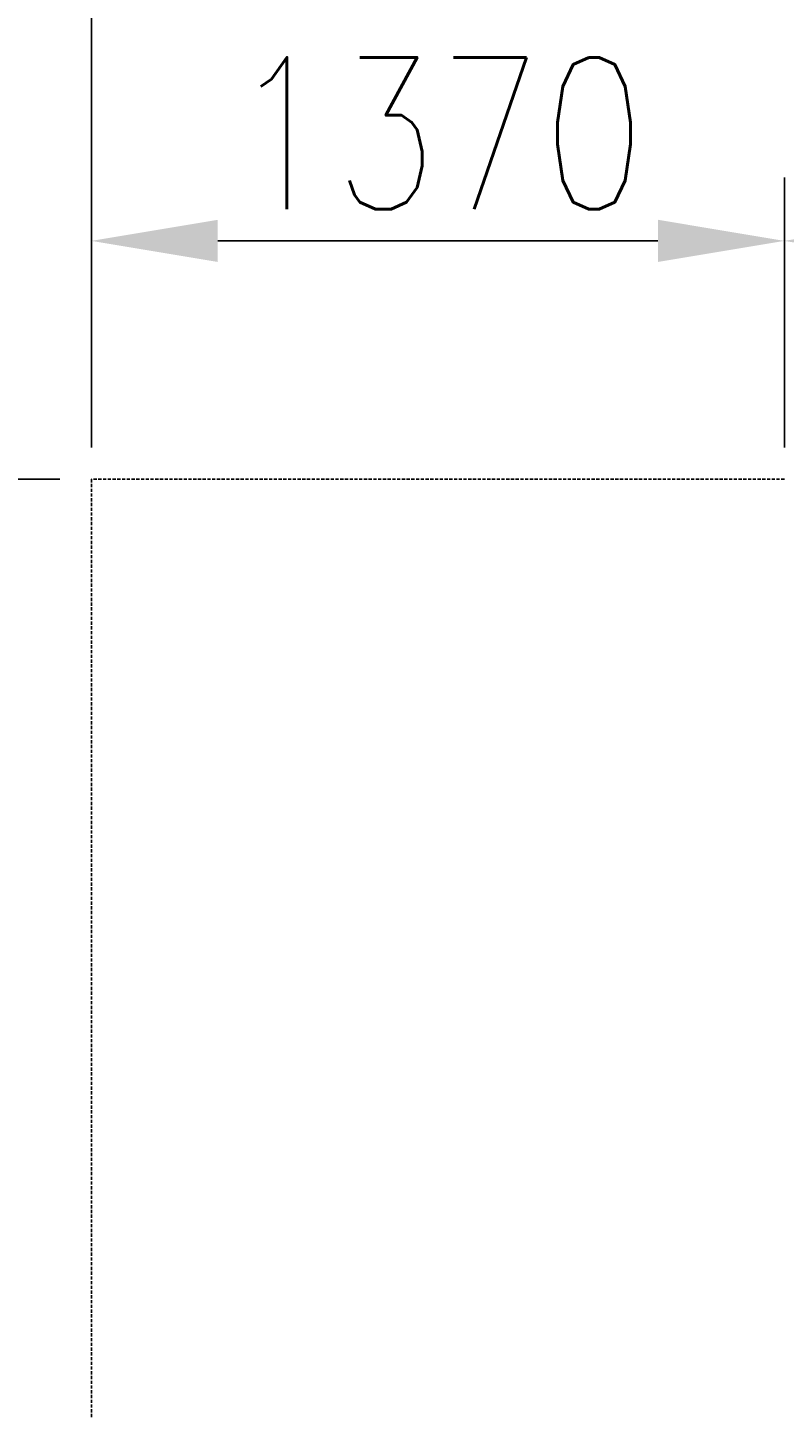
# Model space of a CAD drawing. Header units: millimetres. Extents: x -8117 to 700512, y -5118 to 30771.
# Tile 39 of 44: x 464 to 1960, y 26656 to 29385. Entities that reach past the tile are written whole.
import ezdxf

# ---------------------------------------------------------------- set-up
doc = ezdxf.new("R2010")
doc.units = ezdxf.units.MM
doc.linetypes.add('HIDDEN', pattern=[0.375, 0.25, -0.125])
doc.layers.add('S-ANNO-DIMS', color=2, linetype='Continuous')
doc.layers.add('S-FNDN-FTNG', color=2, linetype='HIDDEN')
doc.styles.get("Standard").update_dxf_attribs({"font": 'romans.shx', "width": 0.8, "height": 3})
doc.dimstyles.new('Annotative', dxfattribs={"dimscale": 0, "dimtxt": 2.5, "dimasz": 2.5, "dimexe": 1.25, "dimexo": 0.625, "dimtad": 1, "dimdec": 0, "dimzin": 9, "dimdsep": 32, "dimtxsty": 'Standard', "dimcen": 2.5, "dimadec": 0, "dimazin": 0, "dimtfac": 1, "dimtdec": 0, "dimtmove": 1, "dimatfit": 3, "dimfxl": 1, "dimarcsym": 0})

# ---------------------------------------------------------------- blocks, each defined once
blk = doc.blocks.new('*D58')
at = {"layer": 'Defpoints', "color": 0, "transparency": 16777216}
for p in [(-3735.1, 28492.3), (589.9, 28492.3), (1959.9, 25749.3)]:
    blk.add_point(p, dxfattribs=at)
at = {"layer": 'S-ANNO-DIMS', "color": 0, "lineweight": -2, "transparency": 16777216}
for p, q in [((527.4, 28492.3), (-3860.1, 28492.3)), ((-3735.1, 25999.3), (-3735.1, 28242.3)), ((1897.4, 25749.3), (-3860.1, 25749.3))]:
    blk.add_line(p, q, dxfattribs=at)
at = {"layer": 'S-ANNO-DIMS', "color": 0, "transparency": 16777216}
for points in [[(-3776.8, 28242.3), (-3693.5, 28242.3), (-3735.1, 28492.3)], [(-3776.8, 25999.3), (-3693.5, 25999.3), (-3735.1, 25749.3)]]:
    blk.add_solid(points, dxfattribs=at)
at = {"layer": 'S-ANNO-DIMS', "color": 0, "transparency": 16777216, "insert": (-3947.6, 27120.8), "char_height": 300, "attachment_point": 5, "rotation": 90}
blk.add_mtext('2743', dxfattribs=at)
blk = doc.blocks.new('*D59')
at = {"layer": 'Defpoints', "color": 0, "transparency": 16777216}
for p in [(-4840.1, 28492.3), (589.9, 28492.3), (589.9, -3816.7)]:
    blk.add_point(p, dxfattribs=at)
at = {"layer": 'S-ANNO-DIMS', "color": 0, "lineweight": -2, "transparency": 16777216}
for p, q in [((527.4, 28492.3), (-4965.1, 28492.3)), ((-4840.1, -3566.7), (-4840.1, 28242.3)), ((527.4, -3816.7), (-4965.1, -3816.7))]:
    blk.add_line(p, q, dxfattribs=at)
at = {"layer": 'S-ANNO-DIMS', "color": 0, "transparency": 16777216}
for points in [[(-4881.8, 28242.3), (-4798.5, 28242.3), (-4840.1, 28492.3)], [(-4881.8, -3566.7), (-4798.5, -3566.7), (-4840.1, -3816.7)]]:
    blk.add_solid(points, dxfattribs=at)
at = {"layer": 'S-ANNO-DIMS', "color": 0, "transparency": 16777216, "insert": (-5052.6, 12337.8), "char_height": 300, "attachment_point": 5, "rotation": 90}
blk.add_mtext('32310', dxfattribs=at)
blk = doc.blocks.new('*D62')
at = {"layer": 'Defpoints', "color": 0, "transparency": 16777216}
for p in [(1959.9, 28963.2), (589.9, 28492.3), (1959.9, 28492.3)]:
    blk.add_point(p, dxfattribs=at)
at = {"layer": 'S-ANNO-DIMS', "color": 0, "lineweight": -2, "transparency": 16777216}
for p, q in [((589.9, 28554.8), (589.9, 29088.2)), ((1959.9, 28554.8), (1959.9, 29088.2)), ((839.9, 28963.2), (1709.9, 28963.2))]:
    blk.add_line(p, q, dxfattribs=at)
at = {"layer": 'S-ANNO-DIMS', "color": 0, "transparency": 16777216}
for points in [[(839.9, 29004.9), (839.9, 28921.6), (589.9, 28963.2)], [(1709.9, 29004.9), (1709.9, 28921.6), (1959.9, 28963.2)]]:
    blk.add_solid(points, dxfattribs=at)
at = {"layer": 'S-ANNO-DIMS', "color": 0, "transparency": 16777216, "insert": (1274.9, 29175.7), "char_height": 300, "attachment_point": 5}
blk.add_mtext('1370', dxfattribs=at)
blk = doc.blocks.new('_DotSmall')
at = {"color": 0, "linetype": 'ByBlock', "const_width": 0.5}
blk.add_lwpolyline([(-0.0625, 0, 1), (0.0625, 0, 1)], format="xyb", close=True, dxfattribs=at)
blk = doc.blocks.new('*D63')
at = {"layer": 'Defpoints', "color": 0, "transparency": 16777216}
for p in [(2416.9, 28963.2), (1959.9, 28492.3), (2416.9, 28492.3)]:
    blk.add_point(p, dxfattribs=at)
at = {"layer": 'S-ANNO-DIMS', "color": 0, "lineweight": -2, "transparency": 16777216}
for p, q in [((2188.4, 28963.2), (2291.5, 29398.7)), ((2291.5, 29398.7), (3033.7, 29398.7)), ((1959.9, 28554.8), (1959.9, 29088.2)), ((2416.9, 28554.8), (2416.9, 29088.2)), ((2209.9, 28963.2), (2416.9, 28963.2))]:
    blk.add_line(p, q, dxfattribs=at)
at = {"layer": 'S-ANNO-DIMS', "color": 0, "transparency": 16777216}
blk.add_solid([(2209.9, 29004.9), (2209.9, 28921.6), (1959.9, 28963.2)], dxfattribs=at)
at = {"layer": 'S-ANNO-DIMS', "color": 0, "lineweight": -2, "transparency": 16777216, "xscale": 250, "yscale": 250, "zscale": 250}
blk.add_blockref('_DotSmall', (2416.9, 28963.2), dxfattribs=at)
at = {"layer": 'S-ANNO-DIMS', "color": 0, "transparency": 16777216, "insert": (2662.6, 29611.2), "char_height": 300, "attachment_point": 5}
blk.add_mtext('457', dxfattribs=at)
blk = doc.blocks.new('*D65')
at = {"layer": 'Defpoints', "color": 0, "transparency": 16777216}
for p in [(6833.9, 30364), (589.9, 28492.3), (6833.9, 16719.3)]:
    blk.add_point(p, dxfattribs=at)
at = {"layer": 'S-ANNO-DIMS', "color": 0, "lineweight": -2, "transparency": 16777216}
for p, q in [((589.9, 28554.8), (589.9, 30489)), ((6833.9, 16781.8), (6833.9, 30489)), ((839.9, 30364), (6583.9, 30364))]:
    blk.add_line(p, q, dxfattribs=at)
at = {"layer": 'S-ANNO-DIMS', "color": 0, "transparency": 16777216}
for points in [[(839.9, 30405.7), (839.9, 30322.4), (589.9, 30364)], [(6583.9, 30405.7), (6583.9, 30322.4), (6833.9, 30364)]]:
    blk.add_solid(points, dxfattribs=at)
at = {"layer": 'S-ANNO-DIMS', "color": 0, "transparency": 16777216, "insert": (3711.9, 30576.5), "char_height": 300, "attachment_point": 5}
blk.add_mtext('6244', dxfattribs=at)

msp = doc.modelspace()

# ---------------------------------------------------------------- linework, layer by layer
at = {"layer": 'S-ANNO-DIMS', "color": 2}
msp.add_line((590.3, 28653.4), (590.3, 29681.9), dxfattribs=at)
at = {"layer": 'S-FNDN-FTNG', "ltscale": 25}
for p, q in [((1959.9, 28492.3), (589.9, 28492.3)), ((589.9, 28492.3), (589.9, 16910.3))]:
    msp.add_line(p, q, dxfattribs=at)

# ---------------------------------------------------------------- dimensions: what is measured, and where the dimension line sits
at = {"layer": 'S-ANNO-DIMS'}
for base, p2, picture, middle in [((6833.9, 30364), (6833.9, 16719.3), '*D65', (3711.9, 30576.5)), ((1959.9, 28963.2), (1959.9, 28492.3), '*D62', (1274.9, 29175.7))]:
    dim = msp.add_linear_dim(base=base, p1=(589.9, 28492.3), p2=p2, dimstyle='Annotative', dxfattribs=at)
    dim.commit()
    dim.dimension.update_dxf_attribs({"geometry": picture, "text_midpoint": middle})
dim = msp.add_linear_dim(base=(2416.9, 28963.2), p1=(1959.9, 28492.3), p2=(2416.9, 28492.3), dimstyle='Annotative', override={"dimblk2": 'DotSmall', "dimsah": 1}, dxfattribs=at)
dim.commit()
dim.dimension.update_dxf_attribs({"geometry": '*D63', "text_midpoint": (2354, 29398.7), "dimtype": 160})
dim = msp.add_linear_dim(base=(-4840.1, 28492.3), p1=(589.9, -3816.7), p2=(589.9, 28492.3), angle=90, text='32310', dimstyle='Annotative', dxfattribs=at)
dim.commit()
dim.dimension.update_dxf_attribs({"geometry": '*D59', "text_midpoint": (-5052.6, 12337.8)})
dim = msp.add_linear_dim(base=(-3735.1, 28492.3), p1=(1959.9, 25749.3), p2=(589.9, 28492.3), angle=90, dimstyle='Annotative', dxfattribs=at)
dim.commit()
dim.dimension.update_dxf_attribs({"geometry": '*D58', "text_midpoint": (-3947.6, 27120.8)})

doc.saveas('drawing.dxf')
